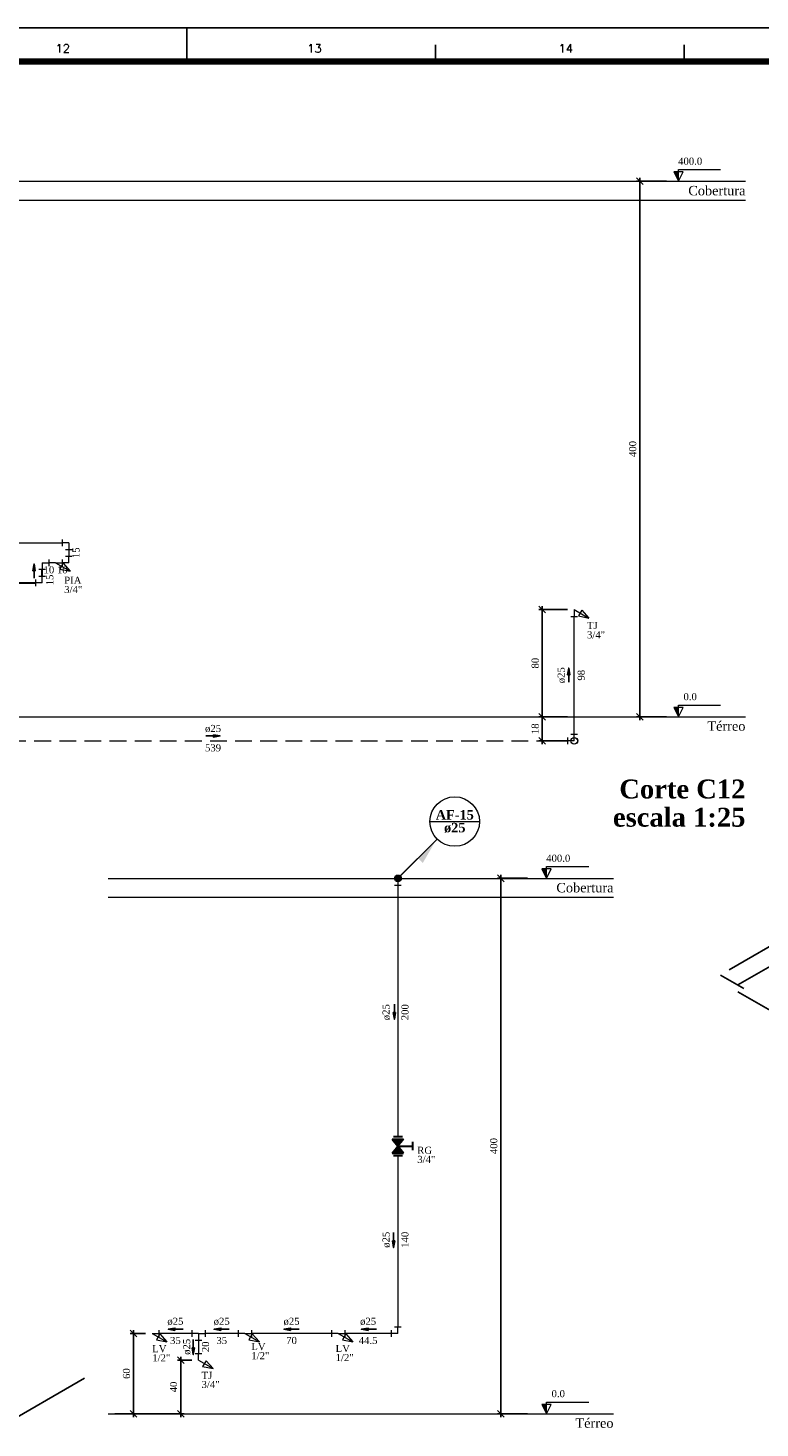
# Model space of a CAD drawing. Header units: millimetres. Extents: x 335 to 91625, y -1 to 84.
# Tile 58 of 62: x 420 to 442, y 42 to 84. Entities that reach past the tile are written whole.
import ezdxf

# ---------------------------------------------------------------- set-up
doc = ezdxf.new("R2010")
doc.units = ezdxf.units.MM
doc.header["$MEASUREMENT"] = 0
doc.linetypes.add('Dashed', pattern=[0.75, 0.5, -0.25])
for name, color, linetype, lineweight in [('AF-Colunas', 7, 'Continuous', 20), ('AF-Conexões', 7, 'Continuous', 20), ('AF-Conexões detalhe', 7, 'Continuous', 20), ('AF-Indicação coluna', 5, 'Continuous', 20), ('AF-Sentido tubo', 7, 'Continuous', 20), ('AF-Textos coluna', 7, 'Continuous', 20), ('AF-Textos conexão', 7, 'Continuous', 20), ('AF-Textos tubo', 7, 'Continuous', 20), ('AF-Tubos', 5, 'Continuous', 20), ('AF-Tubos detalhe', 5, 'Continuous', 20), ('AQ-Conexões detalhe', 7, 'Continuous', 20), ('AQ-Textos conexão', 7, 'Continuous', 20), ('AQ-Tubos detalhe', 1, 'Continuous', 30), ('DI-Cotas', 7, 'Continuous', 20), ('DI-Eixos', 7, 'Continuous', 20), ('DI-Níveis', 7, 'Continuous', 20), ('DI-Textos', 7, 'Continuous', 20), ('DI-Títulos', 3, 'Continuous', 30), ('Simbolos', 1, 'Continuous', 30)]:
    doc.layers.add(name, color=color, linetype=linetype, lineweight=lineweight)
doc.layers.add('Margem', color=4, linetype='Continuous')
doc.styles.add('ROMANS', font='ROMANS')
doc.styles.add('TimesNewRoman', font='times.ttf')
doc.styles.add('TimesNewRomanN', font='timesbd.ttf')
doc.dimstyles.get("Standard").update_dxf_attribs({"dimtxt": 0.18, "dimasz": 0.18, "dimexe": 0.18, "dimexo": 0.0625, "dimgap": 0.09, "dimtad": 0, "dimtih": 1, "dimtoh": 1, "dimdec": 4, "dimzin": 0, "dimdsep": 46, "dimtxsty": 'Standard', "dimcen": 0.09, "dimadec": 0, "dimazin": 0, "dimtfac": 1, "dimtdec": 4, "dimtofl": 0, "dimtmove": 0, "dimatfit": 3, "dimfxl": 0, "dimtolj": 1, "dimtzin": 0, "dimarcsym": 0})
doc.dimstyles.new('UM_25.000000', dxfattribs={"dimtxt": 0.18, "dimasz": 0.2, "dimexe": 0.1, "dimexo": 0.2, "dimgap": 0, "dimtad": 1, "dimtih": 1, "dimtoh": 1, "dimdec": 1, "dimlfac": 25, "dimzin": 0, "dimdsep": 46, "dimtxsty": 'Standard', "dimblk": 'CLOSED', "dimblk1": 'CLOSED', "dimblk2": 'CLOSED', "dimcen": 0.09, "dimdle": 0.1, "dimadec": 1, "dimazin": 2, "dimtfac": 1, "dimtdec": 4, "dimtofl": 0, "dimtmove": 0, "dimatfit": 3, "dimldrblk": 'CLOSED', "dimfxl": 0, "dimtolj": 1, "dimarcsym": 0})

# ---------------------------------------------------------------- blocks, each defined once
blk = doc.blocks.new('_OBLIQUE')
at = {"color": 0, "linetype": 'ByBlock', "lineweight": -2}
blk.add_line((-0.5, -0.5), (0.5, 0.5), dxfattribs=at)
blk = doc.blocks.new('*D7')
at = {"layer": 'Defpoints', "color": 0}
for p in [(437.962, 79.006), (438.962, 79.006), (438.962, 63.006)]:
    blk.add_point(p, dxfattribs=at)
at = {"layer": 'DI-Cotas', "color": 0, "linetype": 'Continuous', "lineweight": -2}
for p, q in [((437.962, 62.906), (437.962, 79.106)), ((438.762, 79.006), (437.862, 79.006)), ((438.762, 63.006), (437.862, 63.006))]:
    blk.add_line(p, q, dxfattribs=at)
at = {"layer": 'DI-Cotas', "color": 0, "lineweight": -2, "xscale": 0.2, "yscale": 0.2, "zscale": 0.2}
for p, rotation in [((437.962, 79.006), 90), ((437.962, 63.006), 270)]:
    blk.add_blockref('_OBLIQUE', p, dxfattribs=dict(at, rotation=rotation))
at = {"layer": 'DI-Cotas', "color": 7, "insert": (437.751, 71.006), "char_height": 0.2118, "attachment_point": 5, "rotation": 90, "style": 'TimesNewRoman'}
blk.add_mtext('\\A1;400', dxfattribs=at)
blk = doc.blocks.new('*D10')
at = {"color": 0, "lineweight": -2}
for p, q in [((435.804, 63.006), (434.95, 63.006)), ((435.05, 62.186), (435.05, 63.106)), ((435.804, 62.286), (434.95, 62.286))]:
    blk.add_line(p, q, dxfattribs=at)
at = {"layer": 'Defpoints', "color": 0}
for p in [(435.05, 63.006), (436.004, 63.006), (436.004, 62.286)]:
    blk.add_point(p, dxfattribs=at)
at = {"color": 0, "lineweight": -2, "xscale": 0.2, "yscale": 0.2, "zscale": 0.2}
for p, rotation in [((435.05, 63.006), 90), ((435.05, 62.286), 270)]:
    blk.add_blockref('_OBLIQUE', p, dxfattribs=dict(at, rotation=rotation))
at = {"color": 7, "insert": (434.838, 62.646), "char_height": 0.2118, "attachment_point": 5, "rotation": 90, "style": 'TimesNewRoman'}
blk.add_mtext('\\A1;18', dxfattribs=at)
blk = doc.blocks.new('*D11')
at = {"color": 0, "lineweight": -2}
for p, q in [((435.804, 66.206), (434.95, 66.206)), ((435.05, 62.906), (435.05, 66.306)), ((435.804, 63.006), (434.95, 63.006))]:
    blk.add_line(p, q, dxfattribs=at)
at = {"layer": 'Defpoints', "color": 0}
for p in [(435.05, 66.206), (436.004, 66.206), (436.004, 63.006)]:
    blk.add_point(p, dxfattribs=at)
at = {"color": 0, "lineweight": -2, "xscale": 0.2, "yscale": 0.2, "zscale": 0.2}
for p, rotation in [((435.05, 66.206), 90), ((435.05, 63.006), 270)]:
    blk.add_blockref('_OBLIQUE', p, dxfattribs=dict(at, rotation=rotation))
at = {"color": 7, "insert": (434.838, 64.606), "char_height": 0.2118, "attachment_point": 5, "rotation": 90, "style": 'TimesNewRoman'}
blk.add_mtext('\\A1;80', dxfattribs=at)
blk = doc.blocks.new('*D26')
at = {"layer": 'Defpoints', "color": 0}
for p in [(433.813, 58.177), (434.813, 58.177), (434.813, 42.177)]:
    blk.add_point(p, dxfattribs=at)
at = {"layer": 'DI-Cotas', "color": 0, "linetype": 'Continuous', "lineweight": -2}
for p, q in [((434.613, 58.177), (433.713, 58.177)), ((433.813, 42.077), (433.813, 58.277)), ((434.613, 42.177), (433.713, 42.177))]:
    blk.add_line(p, q, dxfattribs=at)
at = {"layer": 'DI-Cotas', "color": 0, "lineweight": -2, "xscale": 0.2, "yscale": 0.2, "zscale": 0.2}
for p, rotation in [((433.813, 58.177), 90), ((433.813, 42.177), 270)]:
    blk.add_blockref('_OBLIQUE', p, dxfattribs=dict(at, rotation=rotation))
at = {"layer": 'DI-Cotas', "color": 7, "insert": (433.601, 50.177), "char_height": 0.2118, "attachment_point": 5, "rotation": 90, "style": 'TimesNewRoman'}
blk.add_mtext('\\A1;400', dxfattribs=at)
blk = doc.blocks.new('*D27')
at = {"color": 0, "lineweight": -2}
for p, q in [((424.585, 43.777), (424.152, 43.777)), ((424.252, 42.077), (424.252, 43.877)), ((422.284, 42.177), (424.352, 42.177))]:
    blk.add_line(p, q, dxfattribs=at)
at = {"layer": 'Defpoints', "color": 0}
for p in [(424.252, 43.777), (424.785, 43.777), (422.084, 42.177)]:
    blk.add_point(p, dxfattribs=at)
at = {"color": 0, "lineweight": -2, "xscale": 0.2, "yscale": 0.2, "zscale": 0.2}
for p, rotation in [((424.252, 43.777), 90), ((424.252, 42.177), 270)]:
    blk.add_blockref('_OBLIQUE', p, dxfattribs=dict(at, rotation=rotation))
at = {"color": 7, "insert": (424.04, 42.977), "char_height": 0.2118, "attachment_point": 5, "rotation": 90, "style": 'TimesNewRoman'}
blk.add_mtext('\\A1;40', dxfattribs=at)
blk = doc.blocks.new('*D28')
at = {"color": 0, "lineweight": -2}
for p, q in [((423.202, 44.577), (422.746, 44.577)), ((422.846, 42.077), (422.846, 44.677)), ((422.284, 42.177), (422.946, 42.177))]:
    blk.add_line(p, q, dxfattribs=at)
at = {"layer": 'Defpoints', "color": 0}
for p in [(422.846, 44.577), (423.402, 44.577), (422.084, 42.177)]:
    blk.add_point(p, dxfattribs=at)
at = {"color": 0, "lineweight": -2, "xscale": 0.2, "yscale": 0.2, "zscale": 0.2}
for p, rotation in [((422.846, 44.577), 90), ((422.846, 42.177), 270)]:
    blk.add_blockref('_OBLIQUE', p, dxfattribs=dict(at, rotation=rotation))
at = {"color": 7, "insert": (422.634, 43.377), "char_height": 0.2118, "attachment_point": 5, "rotation": 90, "style": 'TimesNewRoman'}
blk.add_mtext('\\A1;60', dxfattribs=at)

msp = doc.modelspace()

# ---------------------------------------------------------------- hatches: boundary and pattern name
at = {"layer": 'AF-Colunas', "linetype": 'Continuous'}
msp.add_hatch(color=256, dxfattribs=at).paths.add_polyline_path([(431.3407, 58.7775), (431.4821, 58.6361), (431.871, 59.3079), (431.3407, 58.7775)])
at = {"layer": 'DI-Níveis', "linetype": 'Continuous'}
for points in [[(439.1161, 79.0057), (439.1161, 79.2857), (438.9761, 79.2857), (439.1161, 79.0057)], [(439.1161, 63.0057), (439.1161, 63.2857), (438.9761, 63.2857), (439.1161, 63.0057)], [(435.1767, 58.1765), (435.1767, 58.4565), (435.0367, 58.4565), (435.1767, 58.1765)], [(435.1767, 42.1765), (435.1767, 42.4565), (435.0367, 42.4565), (435.1767, 42.1765)]]:
    msp.add_hatch(color=256, dxfattribs=at).paths.add_polyline_path(points)
at = {"layer": 'Simbolos', "linetype": 'Continuous'}
for points in [[(430.5716, 50.3865), (430.9076, 50.3865), (430.7406, 50.1765)], [(430.7406, 50.1765), (430.5716, 49.9665), (430.9076, 49.9665)]]:
    msp.add_hatch(color=256, dxfattribs=at).paths.add_polyline_path(points)

# ---------------------------------------------------------------- linework, layer by layer
at = {"color": 7}
for p, q in [((440.6283, 55.4417), (453.7773, 63.0327)), ((440.8881, 54.9917), (454.0371, 62.5827)), ((441.0651, 54.8897), (440.3761, 55.2867)), ((440.8911, 54.7887), (443.0961, 53.5157)), ((418.7886, 41.7516), (421.3766, 43.2456)), ((418.7886, 41.7516), (421.3766, 43.2456))]:
    msp.add_line(p, q, dxfattribs=at)
at = {"layer": 'AF-Colunas', "linetype": 'Continuous'}
for p, q in [((430.8104, 58.2472), (431.871, 59.3079)), ((430.7396, 58.1765), (430.7396, 57.9765)), ((430.6396, 57.9765), (430.8396, 57.9765))]:
    msp.add_line(p, q, dxfattribs=at)
at = {"layer": 'AF-Colunas', "linetype": 'Continuous', "const_width": 0.1}
msp.add_lwpolyline([(430.7896, 58.1765, 1), (430.6896, 58.1765, 1)], format="xyb", close=True, dxfattribs=at)
at = {"layer": 'AF-Colunas', "linetype": 'Continuous'}
msp.add_circle((430.7396, 58.1765), 0.1, dxfattribs=at)
at = {"layer": 'AF-Conexões', "linetype": 'Continuous'}
for p, q in [((435.8065, 62.3857), (435.8065, 62.1857)), ((435.9035, 62.4857), (436.1035, 62.4857)), ((436.0035, 62.2857), (436.0035, 62.4857)), ((436.0065, 62.2857), (435.8065, 62.2857)), ((424.585, 44.6765), (424.585, 44.4765)), ((424.785, 44.5765), (424.585, 44.5765)), ((424.685, 44.3765), (424.885, 44.3765)), ((424.785, 44.5765), (424.985, 44.5765)), ((424.785, 44.5765), (424.785, 44.3765)), ((424.985, 44.6765), (424.985, 44.4765))]:
    msp.add_line(p, q, dxfattribs=at)
for centre in [(436.0035, 62.2857), (436.0065, 62.2857)]:
    msp.add_circle(centre, 0.1, dxfattribs=at)
at = {"layer": 'AF-Conexões detalhe', "linetype": 'Continuous'}
for p, q in [((420.7151, 68.3057), (420.7151, 68.1057)), ((420.9151, 68.2057), (420.7151, 68.2057)), ((420.9151, 68.2057), (420.9151, 68.0057)), ((420.8151, 68.0057), (421.0151, 68.0057)), ((420.8151, 67.8057), (421.0151, 67.8057)), ((420.9151, 67.6057), (420.9151, 67.8057)), ((420.7151, 67.7057), (420.7151, 67.5057)), ((420.9151, 67.6057), (420.7151, 67.6057)), ((436.0035, 66.2057), (436.0035, 66.0057)), ((436.0035, 66.2057), (436.4365, 65.9557)), ((436.2267, 66.1923), (436.1267, 66.0191)), ((436.2267, 66.1923), (436.4365, 65.9557)), ((435.9035, 66.0057), (436.1035, 66.0057)), ((436.1267, 66.0191), (436.4365, 65.9557)), ((430.6396, 44.7765), (430.8396, 44.7765)), ((430.7396, 44.5765), (430.7396, 44.7765)), ((423.4021, 44.5765), (423.6021, 44.5765)), ((423.4021, 44.5765), (423.8351, 44.3265)), ((423.6253, 44.5631), (423.5253, 44.3899)), ((423.5253, 44.3899), (423.8351, 44.3265)), ((423.6021, 44.6765), (423.6021, 44.4765)), ((423.6253, 44.5631), (423.8351, 44.3265)), ((425.9679, 44.6765), (425.9679, 44.4765)), ((426.1679, 44.5765), (425.9679, 44.5765)), ((426.1679, 44.5765), (426.3679, 44.5765)), ((426.1679, 44.5765), (426.6009, 44.3265)), ((426.3911, 44.5631), (426.2911, 44.3899)), ((426.2911, 44.3899), (426.6009, 44.3265)), ((426.3679, 44.6765), (426.3679, 44.4765)), ((426.3911, 44.5631), (426.6009, 44.3265)), ((428.7578, 44.6765), (428.7578, 44.4765)), ((428.9578, 44.5765), (428.7578, 44.5765)), ((428.9578, 44.5765), (429.1578, 44.5765)), ((428.9578, 44.5765), (429.3908, 44.3265)), ((429.181, 44.5631), (429.081, 44.3899)), ((429.081, 44.3899), (429.3908, 44.3265)), ((429.1578, 44.6765), (429.1578, 44.4765)), ((429.181, 44.5631), (429.3908, 44.3265)), ((430.5396, 44.6765), (430.5396, 44.4765)), ((430.7396, 44.5765), (430.5396, 44.5765)), ((424.685, 43.9765), (424.885, 43.9765)), ((424.785, 43.7765), (424.785, 43.9765)), ((424.785, 43.7765), (425.218, 43.5265)), ((425.0082, 43.7631), (424.9082, 43.5899)), ((424.9082, 43.5899), (425.218, 43.5265)), ((425.0082, 43.7631), (425.218, 43.5265))]:
    msp.add_line(p, q, dxfattribs=at)
at = {"layer": 'AF-Indicação coluna'}
for p, q in [((431.6967, 59.8736), (433.1767, 59.8736)), ((430.7396, 58.1765), (431.9134, 59.3503))]:
    msp.add_line(p, q, dxfattribs=at)
msp.add_circle((432.4367, 59.8736), 0.74, dxfattribs=at)
at = {"layer": 'AF-Tubos', "linetype": 'Dashed'}
for p, q in [((414.6298, 62.2857), (435.8065, 62.2857)), ((436.0065, 62.2857), (436.0035, 62.2857))]:
    msp.add_line(p, q, dxfattribs=at)
at = {"layer": 'AF-Tubos detalhe'}
for p, q in [((418.0385, 68.2057), (420.7151, 68.2057)), ((420.9151, 68.0057), (420.9151, 67.8057)), ((420.7151, 67.6057), (420.7164, 67.6057)), ((436.0035, 62.4857), (436.0035, 66.0057)), ((430.7396, 57.9765), (430.7396, 50.4595)), ((430.7396, 49.8935), (430.7396, 44.7765)), ((424.585, 44.5765), (423.6021, 44.5765)), ((424.785, 44.3765), (424.785, 43.9765)), ((425.9679, 44.5765), (424.985, 44.5765)), ((428.7578, 44.5765), (426.3679, 44.5765)), ((430.5396, 44.5765), (429.1578, 44.5765))]:
    msp.add_line(p, q, dxfattribs=at)
at = {"layer": 'AQ-Conexões detalhe', "linetype": 'Continuous'}
for p, q in [((420.2172, 67.4056), (420.0172, 67.4057)), ((420.1172, 67.6057), (420.1172, 67.4057)), ((420.1172, 67.6057), (420.3172, 67.6057)), ((420.3164, 67.7057), (420.3164, 67.5057)), ((420.5164, 67.6057), (420.3164, 67.6057)), ((420.3172, 67.7057), (420.3172, 67.5057)), ((420.5164, 67.6057), (420.7164, 67.6057)), ((420.5164, 67.6057), (420.9494, 67.3557)), ((420.7396, 67.5923), (420.6396, 67.4191)), ((420.6396, 67.4191), (420.9494, 67.3557)), ((420.7164, 67.7057), (420.7164, 67.5057)), ((420.7396, 67.5923), (420.9494, 67.3557)), ((419.9171, 67.1057), (419.9171, 66.9057)), ((420.1171, 67.0057), (419.9171, 67.0057)), ((420.0172, 67.2057), (420.2172, 67.2056)), ((420.1171, 67.0057), (420.1172, 67.2057))]:
    msp.add_line(p, q, dxfattribs=at)
at = {"layer": 'AQ-Tubos detalhe'}
for p, q in [((420.1172, 67.2057), (420.1172, 67.4057)), ((420.3172, 67.6057), (420.3164, 67.6057)), ((417.2405, 67.0057), (419.9171, 67.0057))]:
    msp.add_line(p, q, dxfattribs=at)
at = {"layer": 'DI-Eixos'}
for p, q in [((412.7121, 79.0057), (441.1161, 79.0057)), ((412.7121, 78.4457), (441.1161, 78.4457)), ((412.7121, 63.0057), (441.1161, 63.0057)), ((422.0844, 58.1765), (437.1767, 58.1765)), ((422.0844, 57.6165), (437.1767, 57.6165)), ((422.0844, 42.1765), (437.1767, 42.1765))]:
    msp.add_line(p, q, dxfattribs=at)
at = {"layer": 'DI-Níveis', "linetype": 'Continuous'}
for points in [[(439.1161, 79.0057), (439.2561, 79.2857), (438.9761, 79.2857), (439.1161, 79.0057), (439.1161, 79.3557), (440.3761, 79.3557)], [(439.1161, 63.0057), (439.2561, 63.2857), (438.9761, 63.2857), (439.1161, 63.0057), (439.1161, 63.3557), (440.3761, 63.3557)], [(435.1767, 58.1765), (435.3167, 58.4565), (435.0367, 58.4565), (435.1767, 58.1765), (435.1767, 58.5265), (436.4367, 58.5265)], [(435.1767, 42.1765), (435.3167, 42.4565), (435.0367, 42.4565), (435.1767, 42.1765), (435.1767, 42.5265), (436.4367, 42.5265)]]:
    msp.add_lwpolyline(points, dxfattribs=at)
at = {"layer": 'Margem', "color": 1}
for p, q in [((482.8344, 83.5869), (335.3344, 83.5869)), ((424.4344, 83.5869), (424.4344, 82.5869)), ((431.8594, 83.0869), (431.8594, 82.5869)), ((439.2844, 83.0869), (439.2844, 82.5869))]:
    msp.add_line(p, q, dxfattribs=at)
at = {"layer": 'Margem', "lineweight": 100}
msp.add_line((337.8344, 82.5869), (481.8344, 82.5869), dxfattribs=at)
at = {"layer": 'Simbolos'}
for p, q in [((430.5716, 50.3865), (430.9076, 50.3865)), ((430.5716, 50.3865), (430.7406, 50.1765)), ((430.6046, 50.4595), (430.8736, 50.4595)), ((430.9076, 50.3865), (430.7396, 50.1765)), ((431.1796, 50.0505), (431.1796, 50.3025)), ((430.5716, 49.9665), (430.7406, 50.1765)), ((430.5716, 49.9665), (430.9076, 49.9665)), ((430.6046, 49.8935), (430.8736, 49.8935)), ((430.7406, 50.1765), (431.1796, 50.1765)), ((430.9076, 49.9665), (430.7406, 50.1765))]:
    msp.add_line(p, q, dxfattribs=at)

# ---------------------------------------------------------------- texts
at = {"layer": 'AF-Textos coluna', "char_height": 0.2824, "attachment_point": 8, "line_spacing_factor": 0.798, "style": 'TimesNewRomanN'}
for s, insert, width in [('AF-15', (432.4364, 59.9297), 2.062425), ('ø25', (432.4364, 59.5347), 1.165063)]:
    msp.add_mtext(s, dxfattribs=dict(at, insert=insert, width=width))
at = {"layer": 'AF-Textos conexão', "char_height": 0.2118, "attachment_point": 7, "line_spacing_factor": 0.798, "style": 'TimesNewRoman'}
for s, insert, width in [('TJ', (436.3849, 65.6235), 0.496889), ('3/4"', (436.3849, 65.3435), 0.841075), ('RG', (431.3164, 49.9414), 0.690797), ('3/4"', (431.3164, 49.6694), 0.841075), ('LV', (426.3604, 44.0754), 0.66171), ('1/2"', (423.4024, 43.7394), 0.841075), ('LV', (423.4024, 44.0114), 0.66171), ('1/2"', (426.3604, 43.8034), 0.841075), ('1/2"', (428.8784, 43.7474), 0.841075), ('LV', (428.8784, 44.0194), 0.66171), ('3/4"', (424.8754, 42.9434), 0.841075), ('TJ', (424.8754, 43.2154), 0.496889)]:
    msp.add_mtext(s, dxfattribs=dict(at, insert=insert, width=width))
at = {"layer": 'AF-Textos tubo', "char_height": 0.2118, "width": 0.748969, "attachment_point": 8, "rotation": 90.00021, "line_spacing_factor": 0.798, "style": 'TimesNewRoman'}
for insert in [(435.7321, 64.2457), (430.5035, 54.1765), (430.5035, 47.3765), (424.5495, 44.1765)]:
    msp.add_mtext('ø25', dxfattribs=dict(at, insert=insert))
at = {"layer": 'AF-Textos tubo', "char_height": 0.2118, "width": 0.748969, "attachment_point": 8, "line_spacing_factor": 0.798, "style": 'TimesNewRoman'}
for insert in [(425.2179, 62.5375), (424.0934, 44.8214), (425.4764, 44.8214), (427.5624, 44.8214), (429.8484, 44.8214)]:
    msp.add_mtext('ø25', dxfattribs=dict(at, insert=insert))
at = {"layer": 'AQ-Textos conexão', "char_height": 0.2118, "attachment_point": 7, "line_spacing_factor": 0.798, "style": 'TimesNewRoman'}
for s, insert, width in [('3/4"', (420.7739, 66.6985), 0.841075), ('PIA', (420.7739, 66.9795), 0.79987)]:
    msp.add_mtext(s, dxfattribs=dict(at, insert=insert, width=width))
at = {"layer": 'DI-Eixos', "char_height": 0.2824, "attachment_point": 9, "line_spacing_factor": 0.798, "style": 'TimesNewRoman'}
for s, insert, width in [('Cobertura', (441.1159, 78.5818), 3.095522), ('Térreo', (441.1159, 62.5818), 2.058654), ('Cobertura', (437.1764, 57.7527), 3.095522), ('Térreo', (437.1764, 41.7527), 2.058654)]:
    msp.add_mtext(s, dxfattribs=dict(at, insert=insert, width=width))
at = {"layer": 'DI-Níveis', "char_height": 0.2118, "attachment_point": 8, "line_spacing_factor": 0.798, "style": 'TimesNewRoman'}
for s, insert, width in [('400.0', (439.4659, 79.4965), 1.122241), ('0.0', (439.4659, 63.4965), 0.622929), ('400.0', (435.5264, 58.6674), 1.122241), ('0.0', (435.5264, 42.6674), 0.622929)]:
    msp.add_mtext(s, dxfattribs=dict(at, insert=insert, width=width))
at = {"layer": 'DI-Textos', "char_height": 0.2118, "attachment_point": 8, "rotation": 90.00021, "line_spacing_factor": 0.798, "style": 'TimesNewRoman'}
for s, insert, width in [('15', (421.2331, 67.9057), 0.499313), ('15', (420.4501, 67.0927), 0.499313), ('98', (436.3211, 64.2457), 0.499313), ('200', (431.0575, 54.1765), 0.748969), ('140', (431.0575, 47.3765), 0.748969), ('20', (425.1025, 44.1765), 0.499313)]:
    msp.add_mtext(s, dxfattribs=dict(at, insert=insert, width=width))
at = {"layer": 'DI-Textos', "char_height": 0.2118, "attachment_point": 8, "line_spacing_factor": 0.798, "style": 'TimesNewRoman'}
for s, insert, width in [('10', (420.3169, 67.2875), 0.499313), ('10', (420.7159, 67.2875), 0.499313), ('539', (425.2179, 61.9675), 0.748969), ('35', (424.0934, 44.2584), 0.499313), ('35', (425.4764, 44.2584), 0.499313), ('70', (427.5624, 44.2584), 0.499313), ('44.5', (429.8484, 44.2584), 0.872585)]:
    msp.add_mtext(s, dxfattribs=dict(at, insert=insert, width=width))
at = {"layer": 'DI-Títulos', "color": 5, "insert": (441.1159, 60.556), "char_height": 0.5648, "width": 6.832018, "attachment_point": 9, "line_spacing_factor": 0.798, "style": 'TimesNewRomanN'}
msp.add_mtext('Corte C12', dxfattribs=at)
at = {"layer": 'DI-Títulos', "insert": (441.1159, 59.709), "char_height": 0.5648, "width": 7.186438, "attachment_point": 9, "line_spacing_factor": 0.798, "style": 'TimesNewRomanN'}
msp.add_mtext('escala 1:25', dxfattribs=at)
at = {"layer": 'Margem', "color": 1, "char_height": 0.25, "width": 1.479069, "attachment_point": 8, "line_spacing_factor": 0.798, "style": 'ROMANS'}
for s, insert in [('12', (420.7311, 82.8499)), ('13', (428.2476, 82.8499)), ('14', (435.7498, 82.8499))]:
    msp.add_mtext(s, dxfattribs=dict(at, insert=insert))

# ---------------------------------------------------------------- dimensions: what is measured, and where the dimension line sits
for base, p1, p2, picture, middle in [((435.0499, 66.2057), (436.0035, 63.0057), (436.0035, 66.2057), '*D11', (434.8381, 64.6057)), ((435.0499, 63.0057), (436.0035, 62.2857), (436.0035, 63.0057), '*D10', (434.8381, 62.6457)), ((422.8459, 44.5765), (422.0844, 42.1765), (423.4021, 44.5765), '*D28', (422.6341, 43.3765)), ((424.2521, 43.7765), (422.0844, 42.1765), (424.785, 43.7765), '*D27', (424.0403, 42.9765))]:
    dim = msp.add_linear_dim(base=base, p1=p1, p2=p2, angle=90, dimstyle='UM_25.000000', override={"dimtxt": 0.2118, "dimasz": 0.2, "dimexe": 0.1, "dimexo": 0.2, "dimtad": 1, "dimtih": 0, "dimtoh": 0, "dimdec": 1, "dimlfac": 25, "dimzin": 8, "dimtxsty": 'TimesNewRoman', "dimblk": 'OBLIQUE', "dimblk1": 'OBLIQUE', "dimblk2": 'OBLIQUE', "dimsah": 1, "dimdle": 0.1, "dimse1": 0, "dimse2": 0, "dimclrt": 7, "dimadec": 1, "dimazin": 3, "dimtmove": 2, "dimldrblk": 'OBLIQUE'})
    dim.commit()
    dim.dimension.update_dxf_attribs({"geometry": picture, "text_midpoint": middle, "dimtype": 160, "text_rotation": 90})
at = {"layer": 'DI-Cotas', "linetype": 'Continuous'}
for base, p1, p2, picture, middle in [((437.9624, 79.0057), (438.9624, 63.0057), (438.9624, 79.0057), '*D7', (437.7506, 71.0057)), ((433.8132, 58.1765), (434.8132, 42.1765), (434.8132, 58.1765), '*D26', (433.6014, 50.1765))]:
    dim = msp.add_linear_dim(base=base, p1=p1, p2=p2, angle=90, dimstyle='UM_25.000000', override={"dimtxt": 0.2118, "dimasz": 0.2, "dimexe": 0.1, "dimexo": 0.2, "dimtad": 1, "dimtih": 0, "dimtoh": 0, "dimdec": 1, "dimlfac": 25, "dimzin": 8, "dimtxsty": 'TimesNewRoman', "dimblk": 'OBLIQUE', "dimblk1": 'OBLIQUE', "dimblk2": 'OBLIQUE', "dimsah": 1, "dimdle": 0.1, "dimse1": 0, "dimse2": 0, "dimclrt": 7, "dimadec": 1, "dimazin": 3, "dimtmove": 2, "dimldrblk": 'OBLIQUE'}, dxfattribs=at)
    dim.commit()
    dim.dimension.update_dxf_attribs({"geometry": picture, "text_midpoint": middle, "dimtype": 160, "text_rotation": 90})

# ---------------------------------------------------------------- leaders
for points in [[(430.6317, 53.9656), (430.6317, 54.415)], [(430.6103, 47.1418), (430.6103, 47.5912)], [(423.8798, 44.7023), (424.3291, 44.7023)], [(424.6286, 43.9442), (424.6286, 44.3936)], [(425.2515, 44.7023), (425.7009, 44.7023)], [(427.3356, 44.7023), (427.785, 44.7023)], [(429.6493, 44.7023), (430.0987, 44.7023)]]:
    msp.add_leader(points, dimstyle='Standard', override={"dimasz": 0.2, "dimldrblk": 'CLOSED'})
at = {"layer": 'AF-Sentido tubo'}
for points in [[(419.8725, 67.5705), (419.8725, 67.1469)], [(435.8384, 64.4575), (435.8384, 64.0339)], [(425.4299, 62.4318), (425.0063, 62.4318)]]:
    msp.add_leader(points, dimstyle='Standard', override={"dimasz": 0.2, "dimldrblk": 'CLOSED'}, dxfattribs=at)

doc.saveas('drawing.dxf')
